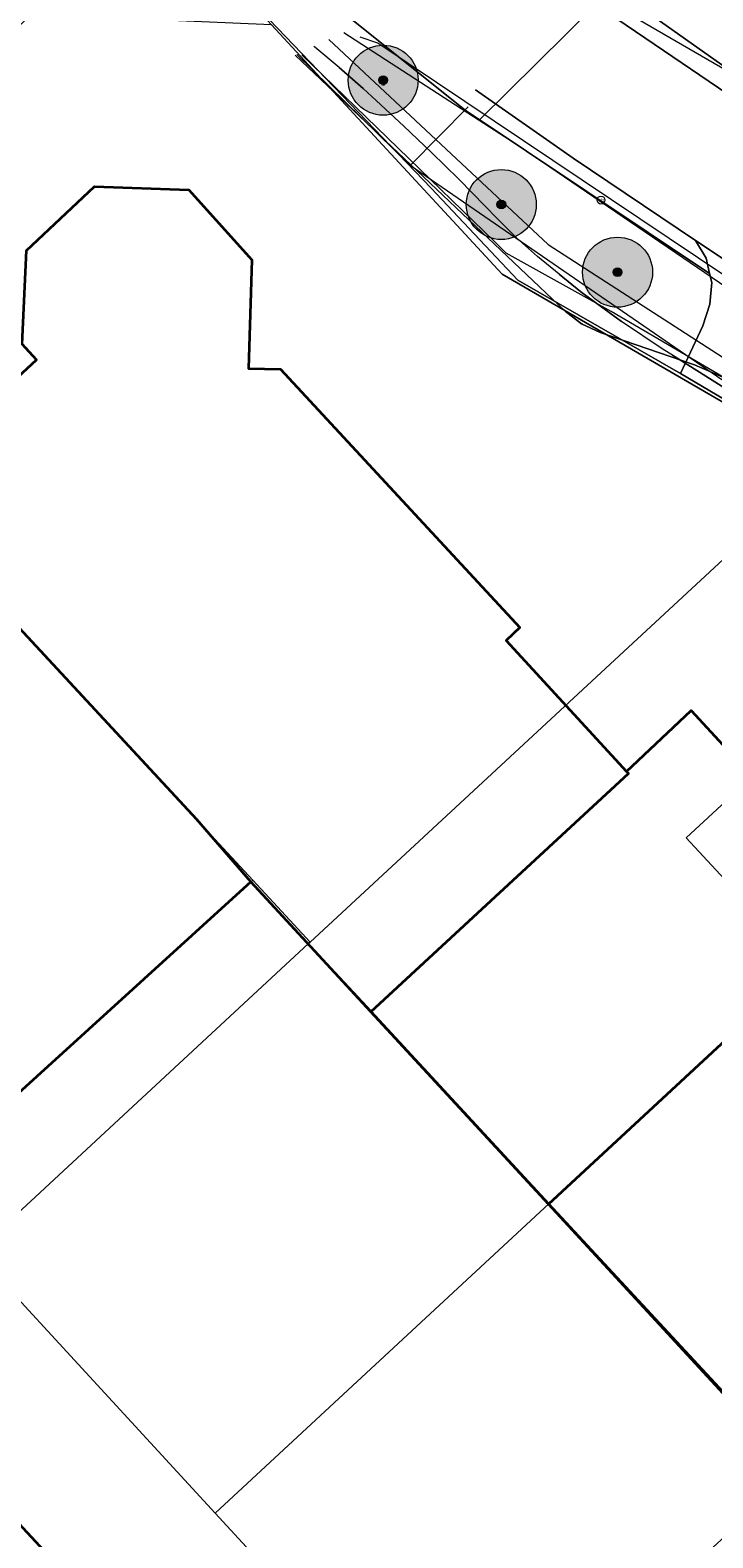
# Model space of a CAD drawing. Header units: metres. Extents: x 163628 to 167855, y 402678 to 405435.
# Tile 98 of 256: x 164349 to 164388, y 403444 to 403530. Entities that reach past the tile are written whole.
import ezdxf
from ezdxf.enums import TextEntityAlignment as Align

# ---------------------------------------------------------------- set-up
doc = ezdxf.new("R2010")
doc.units = ezdxf.units.M
doc.layers.get('0').update_dxf_attribs({"lineweight": 25})
for name, color, linetype, lineweight in [('X-CA190022.004-UO-BGT_Ondergrond$0$GE_201_SHDHek_Lijn_GEM', 253, 'X-CA190022.004-UO-BGT_Ondergrond$0$Hekwerk', 9), ('X-CA190022.004-UO-BGT_Ondergrond$0$GE_314_WGDRijbaanLokaleweg_Vlak_GEM', 253, 'Continuous', 9), ('X-CA190022.004-UO-BGT_Ondergrond$0$GE_322_WGDInrit_Vlak_GEM', 253, 'Continuous', 9), ('X-CA190022.004-UO-BGT_Ondergrond$0$GE_367_OWGBerm_groenvoorziening_grasenk_GEM', 253, 'Continuous', 9), ('X-CA190022.004-UO-BGT_Ondergrond$0$GE_401_OTDErf_Vlak_GEM', 253, 'Continuous', 9), ('X-CA190022.004-UO-BGT_Ondergrond$0$GE_477_BTDGroenvoorziening_Vlak_GEM', 253, 'Continuous', 9), ('X-CA190022.004-UO-BGT_Ondergrond$0$GE_491_VGOHaag_Inrichtend_Vlak_GEM', 253, 'Continuous', 9), ('X-CA190022.004-UO-BGT_Ondergrond$0$GE_601_PNDgrondvlakpand_Vlak_MV_GEM', 34, 'Continuous', 35), ('X-CA190022.004-UO-BGT_Ondergrond$0$GE_814_BRDVerkeersbord_Punt_GEM', 253, 'Continuous', 9), ('X-CA190022.004-UO-KAD_Percelen$0$B-WE-KG-GRENS_PERCEEL-GV', 150, 'Continuous', 9), ('X-CA190022.004-UO-WHM_Riolering gemeente_NLCS_v0.2$0$B-WE-RI-VWA_TRANSPORTLEIDING-G', 214, 'X-CA190022.004-UO-WHM_Riolering gemeente_NLCS_v0.2$0$1-200 VUILWATER', 15)]:
    doc.layers.add(name, color=color, linetype=linetype, lineweight=lineweight)
doc.layers.add('X-CA190022.004-UO-DWM_Beplanting$0$B-WE-GR-BOOM-S AFKOMSTIG UIT BOMENBESTAND GEMEENTE', color=252, linetype='Continuous')
doc.layers.add('X-CA190022.004-UO-DWM_Beplanting$0$N-GV-GR-GRAS-A-200', color=7, linetype='Continuous')
for name, color, linetype, lineweight, transparency in [('X-CA190022.004-UO-KLIC$0$B-OI-KL-DATA_KPN_0000546663_VECT_19O042616-G', 42, 'X-CA190022.004-UO-KLIC$0$1-200 TELEFONIE-KPN', 0, 0.25), ('X-CA190022.004-UO-KLIC$0$B-OI-KL-WATER_BW_0000551269_VECT_19O042616-G', 42, 'X-CA190022.004-UO-KLIC$0$1-200 WATERLEIDING', 0, 0.25), ('X-CA190022.004-UO-KLIC$0$B-WE-KL-ET_LS-G', 42, 'X-CA190022.004-UO-KLIC$0$1-200 LAAGSPANNING', 0, 0.25), ('X-CA190022.004-UO-KLIC$0$B-WE-KL-ET_LS_DUCT-G', 42, 'X-CA190022.004-UO-KLIC$0$1-200 LAAGSPANNING', 0, 0.25), ('X-CA190022.004-UO-KLIC$0$B-WE-KL-ET_LS_HULPSTUK-S', 42, 'X-CA190022.004-UO-KLIC$0$1-200 LAAGSPANNING', 0, 0.25), ('X-CA190022.004-UO-KLIC$0$B-WE-KL-ET_LS_KABELBED-G', 42, 'X-CA190022.004-UO-KLIC$0$1-200 LAAGSPANNING', 0, 0.25), ('X-CA190022.004-UO-KLIC$0$B-WE-KL-ET_LS_MANTELBUIS-G', 42, 'X-CA190022.004-UO-KLIC$0$1-200 LAAGSPANNING', 0, 0.25), ('X-CA190022.004-UO-KLIC$0$B-WE-KL-ET_MS-G', 42, 'X-CA190022.004-UO-KLIC$0$1-200 MIDDENSPANNING', 0, 0.25), ('X-CA190022.004-UO-KLIC$0$B-WE-KL-ET_MS_HULPSTUK-S', 42, 'X-CA190022.004-UO-KLIC$0$1-200 MIDDENSPANNING', 0, 0.25), ('X-CA190022.004-UO-KLIC$0$B-WE-KL-GAS_HD-G', 42, 'X-CA190022.004-UO-KLIC$0$1-200 GASLEIDING HOGE DRUK', 0, 0.25), ('X-CA190022.004-UO-KLIC$0$B-WE-KL-GAS_LD-G', 42, 'X-CA190022.004-UO-KLIC$0$1-200 GASLEIDING LAGE DRUK', 0, 0.25), ('X-CA190022.004-UO-KLIC$0$B-WE-KL-GAS_LD_HULPSTUK-S', 42, 'X-CA190022.004-UO-KLIC$0$1-200 GASLEIDING LAGE DRUK', 0, 0.25)]:
    doc.layers.add(name, color=color, linetype=linetype, lineweight=lineweight, transparency=transparency)
doc.styles.add('X-CA190022.004-UO-BGT_Ondergrond$0$NLCS-ISO', font='NLCS-ISO.ttf')
doc.styles.add('X-CA190022.004-UO-KLIC$0$NLCS-ISO', font='NLCS-ISO.ttf')
doc.styles.add('X-CA190022.004-UO-WHM_Riolering gemeente_NLCS_v0.2$0$NLCS-ISO', font='NLCS-ISO.ttf')
doc.linetypes.add('X-CA190022.004-UO-BGT_Ondergrond$0$Hekwerk', pattern='A,5,-1.5,[2,dgnlstyle-Veghel.shx,S=0.007937,R=0,X=0,Y=0],-1.5', length=8)
doc.linetypes.add('X-CA190022.004-UO-KLIC$0$1-200 GASLEIDING HOGE DRUK', pattern='A,1.5,-0.6,["GAS HD",X-CA190022.004-UO-KLIC$0$NLCS-ISO,S=0.24,R=0,X=-0.5,Y=-0.12],-0.7', length=2.8)
doc.linetypes.add('X-CA190022.004-UO-KLIC$0$1-200 GASLEIDING LAGE DRUK', pattern='A,1.5,-0.6,["GAS LD",X-CA190022.004-UO-KLIC$0$NLCS-ISO,S=0.24,R=0,X=-0.5,Y=-0.12],-0.7', length=2.8)
doc.linetypes.add('X-CA190022.004-UO-KLIC$0$1-200 LAAGSPANNING', pattern='A,1.5,-0.6,["LS",X-CA190022.004-UO-KLIC$0$NLCS-ISO,S=0.24,R=0,X=-0.45,Y=-0.12],-0.05', length=2.15)
doc.linetypes.add('X-CA190022.004-UO-KLIC$0$1-200 MIDDENSPANNING', pattern='A,1.5,-0.6,["MS",X-CA190022.004-UO-KLIC$0$NLCS-ISO,S=0.24,R=0,X=-0.5,Y=-0.12],-0.05', length=2.15)
doc.linetypes.add('X-CA190022.004-UO-KLIC$0$1-200 TELEFONIE-KPN', pattern='A,1.5,-0.6,["KPN",X-CA190022.004-UO-KLIC$0$NLCS-ISO,S=0.24,R=0,X=-0.5,Y=-0.12],-0.3', length=2.4)
doc.linetypes.add('X-CA190022.004-UO-KLIC$0$1-200 WATERLEIDING', pattern='A,1.5,-0.6,["WATER",X-CA190022.004-UO-KLIC$0$NLCS-ISO,S=0.24,R=0,X=-0.5,Y=-0.12],-0.65', length=2.75)
doc.linetypes.add('X-CA190022.004-UO-WHM_Riolering gemeente_NLCS_v0.2$0$1-200 VUILWATER', pattern='A,1.5,-0.6,["DWA",X-CA190022.004-UO-WHM_Riolering gemeente_NLCS_v0.2$0$NLCS-ISO,S=0.24,R=0,X=-0.5,Y=-0.12],-0.3', length=2.4)

# ---------------------------------------------------------------- blocks, each defined once
blk = doc.blocks.new('X-CA190022.004-UO-BGT_Ondergrond$0$SIE-WEG_PAAL_VERKEERSBORD-SO')
at = {"linetype": 'ByBlock', "lineweight": 18}
blk.add_circle((0, 0), 1.5, dxfattribs=at)
at = {"linetype": 'ByBlock', "lineweight": 18, "style": 'X-CA190022.004-UO-BGT_Ondergrond$0$NLCS-ISO'}
blk.add_text('vb', height=1.5, dxfattribs=at).set_placement((0, 0.13), align=Align.MIDDLE_CENTER)
blk = doc.blocks.new('X-CA190022.004-UO-BGT_Ondergrond$0$IMGEOVerkeersbord')
at = {"xscale": 5, "yscale": 5, "zscale": 5}
blk.add_blockref('X-CA190022.004-UO-BGT_Ondergrond$0$SIE-WEG_PAAL_VERKEERSBORD-SO', (0, 0), dxfattribs=at)
blk = doc.blocks.new('X-CA190022.004-UO-KLIC$0$SKL-WTB_HULP_MOF-SO')
at = {"linetype": 'ByBlock', "lineweight": 18}
h = blk.add_hatch(color=0, dxfattribs=at)
h.dxf.hatch_style = 1
h.paths.add_polyline_path([(-0.5625, 0, 1), (0.5625, 0, 1)])
at = {"color": 0, "linetype": 'ByBlock', "lineweight": 18}
blk.add_circle((0, 0), 0.5625, dxfattribs=at)
at = {"color": 0, "linetype": 'ByBlock', "lineweight": 18, "style": 'X-CA190022.004-UO-KLIC$0$NLCS-ISO', "flags": 1}
for tag, p in [('TYPE', (1.5, 0)), ('OMSCHRIJVING', (1.5, -3)), ('LABEL', (1.5, -1.5))]:
    blk.add_attdef(tag, p, '', height=1, dxfattribs=at)
blk = doc.blocks.new('X-CA190022.004-UO-KLIC$0$SKL-WTB_HULP_OVERIG-SO')
at = {"color": 0, "linetype": 'ByBlock', "lineweight": 18}
for points in [[(-0.1, 0.1), (0.1, -0.1)], [(0.1, 0.1), (-0.1, -0.1)]]:
    blk.add_lwpolyline(points, dxfattribs=at)
at = {"color": 0, "linetype": 'ByBlock', "lineweight": 18, "style": 'X-CA190022.004-UO-KLIC$0$NLCS-ISO', "flags": 1}
for tag, p in [('TYPE', (1.5, 0)), ('LABEL', (1.5, -1.5)), ('OMSCHRIJVING', (1.5, -3))]:
    blk.add_attdef(tag, p, '', height=1, dxfattribs=at)
blk = doc.blocks.new('X-CA190022.004-UO-DWM_Beplanting$0$SGR-BOOM_01-SO')
at = {"linetype": 'ByBlock', "lineweight": 18}
h = blk.add_hatch(color=0, dxfattribs=at)
h.dxf.hatch_style = 1
edge = h.paths.add_edge_path()
edge.add_arc((0, 0), 0.25, 0, 360)
at = {"color": 0, "linetype": 'ByBlock', "lineweight": 18}
for radius in [2, 0.25]:
    blk.add_circle((0, 0), radius, dxfattribs=at)
blk = doc.blocks.new('X-CA190022.004-UO-DWM_Beplanting$0$IMGEOBoom')
at = {"transparency": 33554457}
h = blk.add_hatch(color=256, dxfattribs=at)
h.dxf.hatch_style = 1
edge = h.paths.add_edge_path()
edge.add_arc((0, 0), 100, 0, 360)
edge = h.paths.add_edge_path(flags=17)
edge.add_arc((0, 0), 12.5, 0, 360)
h = blk.add_hatch()
h.set_pattern_fill('ANGLE', color=256)
h.set_pattern_definition([(0, (0, 0), (0, 6.985), [5.08, -1.905]), (90, (0, 0), (-6.985, 4e-16), [5.08, -1.905])])
edge = h.paths.add_edge_path(flags=17)
edge.add_arc((0, 0), 12.5, 0, 360)
at = {"layer": 'X-CA190022.004-UO-DWM_Beplanting$0$N-GV-GR-GRAS-A-200'}
h = blk.add_hatch(color=256, dxfattribs=at)
h.dxf.hatch_style = 1
edge = h.paths.add_edge_path(flags=17)
edge.add_arc((0, 0), 12.5, 0, 360)
at = {"xscale": 50, "yscale": 50, "zscale": 50}
blk.add_blockref('X-CA190022.004-UO-DWM_Beplanting$0$SGR-BOOM_01-SO', (0, 0), dxfattribs=at)

msp = doc.modelspace()

# ---------------------------------------------------------------- linework, layer by layer
at = {"layer": 'X-CA190022.004-UO-BGT_Ondergrond$0$GE_201_SHDHek_Lijn_GEM'}
for p, q in [((164371.555, 403520.874), (164376.502, 403515.609)), ((164376.502, 403515.609), (164385.808, 403510.281))]:
    msp.add_line(p, q, dxfattribs=at)
at = {"layer": 'X-CA190022.004-UO-BGT_Ondergrond$0$GE_314_WGDRijbaanLokaleweg_Vlak_GEM', "flags": 128}
for points in [[(164380.616, 403531.594), (164392.176, 403523.751)], [(164408.457, 403504.689), (164399.067, 403509.96), (164398.475, 403510.32), (164395.737, 403511.985), (164393.505, 403513.343), (164386.663, 403517.884), (164379.657, 403522.59), (164374.085, 403526.493)]]:
    msp.add_lwpolyline(points, dxfattribs=at)
at = {"layer": 'X-CA190022.004-UO-BGT_Ondergrond$0$GE_322_WGDInrit_Vlak_GEM', "flags": 128}
msp.add_lwpolyline([(164393.505, 403513.343), (164395.737, 403511.985), (164394.713, 403512.13), (164393.529, 403511.784), (164393.499, 403511.775), (164392.535, 403511.324), (164391.833, 403510.401), (164391.309, 403509.365), (164390.834, 403507.321), (164385.808, 403510.281), (164387.085, 403513.014), (164387.486, 403514.25), (164387.582, 403515.492), (164387.466, 403515.995), (164387.265, 403516.867), (164386.663, 403517.884), (164393.505, 403513.343)], dxfattribs=at)
at = {"layer": 'X-CA190022.004-UO-BGT_Ondergrond$0$GE_367_OWGBerm_groenvoorziening_grasenk_GEM', "flags": 128}
for points in [[(164397.901, 403526.945), (164398.73, 403526.733), (164398.629, 403526.552), (164397.145, 403524.267), (164393.335, 403524.259), (164378.834, 403534.526), (164376.372, 403536.302)], [(164365.762, 403531.522), (164373.498, 403525.327), (164387.466, 403515.995), (164387.582, 403515.492), (164387.486, 403514.25), (164387.085, 403513.014), (164385.808, 403510.281), (164376.502, 403515.609), (164371.555, 403520.874), (164361.834, 403530.986), (164348.693, 403530.782), (164349.046, 403533.008)]]:
    msp.add_lwpolyline(points, dxfattribs=at)
at = {"layer": 'X-CA190022.004-UO-BGT_Ondergrond$0$GE_401_OTDErf_Vlak_GEM', "flags": 128}
for points in [[(164337.49, 403520.505), (164348.693, 403530.782), (164361.834, 403530.986), (164371.555, 403520.874), (164376.502, 403515.609), (164385.808, 403510.281), (164390.834, 403507.321), (164397.552, 403503.303), (164402.879, 403500.031), (164415.098, 403492.579), (164420.151, 403489.774), (164425.37, 403486.993), (164425.378, 403486.988), (164427.008, 403486.073), (164430.537, 403482.152), (164434.275, 403477.924), (164434.276, 403477.925)], [(164348.429, 403517.309), (164352.314, 403520.975), (164357.711, 403520.782), (164361.298, 403516.785), (164361.119, 403510.574), (164362.94, 403510.522), (164376.61, 403495.772), (164375.833, 403495.029), (164382.708, 403487.549), (164386.403, 403491.029), (164389.784, 403487.364), (164393.475, 403490.76), (164400.373, 403483.316), (164407.287, 403475.855), (164403.604, 403472.443), (164406.954, 403468.827), (164388.79, 403451.976), (164389.627, 403451.029), (164389.378, 403450.765), (164378.251, 403462.821), (164368.107, 403473.812), (164361.251, 403481.24), (164345.843, 403467.241)], [(164340.807, 403503.49), (164348.991, 403511.064), (164348.186, 403511.956)], [(164324.941, 403472.921), (164328.248, 403469.259), (164326.527, 403467.702), (164377.823, 403412.386)]]:
    msp.add_lwpolyline(points, dxfattribs=at)
at = {"layer": 'X-CA190022.004-UO-BGT_Ondergrond$0$GE_477_BTDGroenvoorziening_Vlak_GEM', "flags": 128}
for points in [[(164376.372, 403536.302), (164378.834, 403534.526), (164393.335, 403524.259), (164397.145, 403524.267), (164398.629, 403526.552), (164398.73, 403526.733), (164398.873, 403526.697)], [(164374.085, 403526.493), (164379.657, 403522.59), (164386.663, 403517.884), (164387.265, 403516.867), (164387.466, 403515.995), (164373.498, 403525.327), (164365.762, 403531.522)], [(164392.176, 403523.751), (164380.616, 403531.594)]]:
    msp.add_lwpolyline(points, dxfattribs=at)
at = {"layer": 'X-CA190022.004-UO-BGT_Ondergrond$0$GE_491_VGOHaag_Inrichtend_Vlak_GEM', "flags": 128}
for points in [[(164376.372, 403536.302), (164378.834, 403534.526), (164393.335, 403524.259), (164397.145, 403524.267), (164398.629, 403526.552), (164398.73, 403526.733), (164398.873, 403526.697)], [(164374.085, 403526.493), (164379.657, 403522.59), (164386.663, 403517.884), (164387.265, 403516.867), (164387.466, 403515.995), (164373.498, 403525.327), (164365.762, 403531.522)], [(164392.176, 403523.751), (164380.616, 403531.594)]]:
    msp.add_lwpolyline(points, dxfattribs=at)
at = {"layer": 'X-CA190022.004-UO-BGT_Ondergrond$0$GE_601_PNDgrondvlakpand_Vlak_MV_GEM', "flags": 128}
for points in [[(164340.807, 403503.49), (164348.991, 403511.064), (164348.186, 403511.956), (164348.429, 403517.309), (164352.314, 403520.975), (164357.711, 403520.782), (164361.298, 403516.785), (164361.119, 403510.574), (164362.94, 403510.522), (164376.61, 403495.772), (164375.833, 403495.029), (164382.708, 403487.549), (164382.821, 403487.43), (164368.107, 403473.812), (164361.251, 403481.24), (164358.131, 403484.813), (164342.188, 403502.001), (164342.103, 403501.922), (164340.704, 403503.395), (164340.807, 403503.49)], [(164342.103, 403501.922), (164342.188, 403502.001), (164358.131, 403484.813), (164361.251, 403481.24), (164345.843, 403467.241), (164340.087, 403473.368), (164346.794, 403479.437), (164339.429, 403487.368), (164334.298, 403482.604), (164329.461, 403487.845), (164326.584, 403487.939), (164326.676, 403490.341), (164325.76, 403490.369), (164326.071, 403497.422), (164334.005, 403497.201), (164335.348, 403495.684), (164342.103, 403501.922)], [(164400.373, 403483.316), (164378.251, 403462.821), (164368.107, 403473.812), (164382.821, 403487.43), (164382.708, 403487.549), (164386.403, 403491.029), (164389.784, 403487.364), (164393.475, 403490.76), (164400.373, 403483.316)], [(164406.954, 403468.827), (164388.79, 403451.976), (164389.627, 403451.029), (164389.378, 403450.765), (164378.251, 403462.821), (164400.373, 403483.316), (164407.287, 403475.855), (164403.604, 403472.443), (164406.954, 403468.827)], [(164324.941, 403472.921), (164328.248, 403469.259), (164326.527, 403467.702), (164377.823, 403412.386), (164362.8, 403398.461), (164359.407, 403402.101), (164348.416, 403391.933), (164345.006, 403395.58), (164334.018, 403385.402), (164286.097, 403437.089), (164297.464, 403447.604), (164300.856, 403443.981), (164309.119, 403451.645), (164306.521, 403454.412), (164307.826, 403458.598), (164306.585, 403458.988), (164306.434, 403458.565)]]:
    msp.add_lwpolyline(points, dxfattribs=at)
at = {"layer": 'X-CA190022.004-UO-KAD_Percelen$0$B-WE-KG-GRENS_PERCEEL-GV', "flags": 128}
msp.add_lwpolyline([(164218.886, 403685.41), (164219.124, 403685.153), (164241.656, 403660.769), (164259.183, 403641.854), (164276.688, 403622.967), (164299.208, 403598.634), (164319.627, 403576.641), (164339.939, 403554.537), (164362.42, 403530.213), (164375.611, 403515.963), (164394.193, 403505.178), (164412.451, 403494.492), (164427.408, 403485.739), (164430.171, 403482.483), (164464.658, 403441.585)], dxfattribs=at)
for points in [[(164330.627, 403514.464), (164361.357, 403481.336), (164364.639, 403477.798), (164382.295, 403494.155), (164394.193, 403505.178), (164375.611, 403515.963), (164362.42, 403530.213), (164348.279, 403530.814)], [(164361.357, 403481.336), (164330.627, 403514.464), (164311.58, 403496.822), (164342.041, 403463.786)], [(164382.821, 403487.43), (164382.708, 403487.549), (164386.403, 403491.029), (164389.784, 403487.364), (164389.898, 403487.24), (164386.129, 403483.745), (164392.922, 403476.418), (164400.374, 403483.315), (164412.451, 403494.492), (164394.193, 403505.178), (164382.295, 403494.155), (164364.639, 403477.798), (164364.547, 403477.713), (164368.136, 403473.839)], [(164311.58, 403496.822), (164264.282, 403453.13), (164282.37, 403433.616), (164324.83, 403387.806), (164333.442, 403378.516), (164334.483, 403377.392), (164337.189, 403378.787), (164393.545, 403407.844), (164388.35, 403413.494), (164373.258, 403429.906), (164359.209, 403445.155), (164345.484, 403460.052), (164342.041, 403463.786)], [(164389.252, 403473.022), (164378.303, 403462.866), (164392.43, 403447.617), (164414.532, 403468.035), (164430.171, 403482.483), (164427.408, 403485.739), (164412.451, 403494.492), (164400.374, 403483.315), (164392.922, 403476.418)], [(164368.136, 403473.839), (164378.303, 403462.866), (164389.252, 403473.022), (164392.922, 403476.418), (164386.129, 403483.745), (164389.898, 403487.24), (164389.784, 403487.364), (164386.403, 403491.029), (164382.708, 403487.549), (164382.821, 403487.43)], [(164361.357, 403481.336), (164342.041, 403463.786), (164345.484, 403460.052), (164364.547, 403477.713), (164364.639, 403477.798)], [(164364.547, 403477.713), (164345.484, 403460.052), (164359.209, 403445.155), (164378.303, 403462.866), (164368.136, 403473.839)], [(164378.303, 403462.866), (164359.209, 403445.155), (164373.258, 403429.906), (164392.43, 403447.617)]]:
    msp.add_lwpolyline(points, close=True, dxfattribs=at)
at = {"layer": 'X-CA190022.004-UO-KLIC$0$B-OI-KL-DATA_KPN_0000546663_VECT_19O042616-G', "flags": 128}
msp.add_lwpolyline([(164472.5, 403441.833), (164472.5, 403442.833), (164471.833, 403443.5), (164465.5, 403451.5), (164460.833, 403456.5), (164449.167, 403470.833), (164447.167, 403472.833), (164428.833, 403489.5), (164415.167, 403499.167), (164412.5, 403501.5), (164398.167, 403509.167), (164396.833, 403510.167), (164368.5, 403529.167), (164367.5, 403529.5)], dxfattribs=at)
at = {"layer": 'X-CA190022.004-UO-KLIC$0$B-OI-KL-WATER_BW_0000551269_VECT_19O042616-G', "flags": 128}
msp.add_lwpolyline([(164410.5, 403497.167), (164410.5, 403497.833), (164395.5, 403505.833), (164381.833, 403513.833), (164375.833, 403517.167), (164375.167, 403517.833), (164364.167, 403528.5)], dxfattribs=at)
at = {"layer": 'X-CA190022.004-UO-KLIC$0$B-WE-KL-ET_LS-G'}
for points in [[(164455.105, 403478.304), (164473.207, 403457.549), (164473.572, 403457.134), (164473.781, 403455.602), (164473.446, 403455.161), (164466.241, 403448.822), (164463.328, 403446.259), (164461.227, 403446.409), (164459.787, 403448.094), (164453.903, 403454.978), (164431.689, 403480.964), (164419.241, 403493.98), (164411.275, 403500.231), (164405.783, 403502.85), (164396.1, 403505.831), (164390.053, 403508.627), (164370.348, 403522.177), (164363.883, 403528.515)], [(164459.787, 403448.094), (164453.903, 403454.978), (164431.689, 403480.964), (164419.241, 403493.98), (164411.275, 403500.231), (164405.783, 403502.85), (164396.1, 403505.831), (164390.053, 403508.627), (164370.348, 403522.177), (164363.883, 403528.515)], [(164391.265, 403507.598), (164385.336, 403511.329), (164384.814, 403511.658), (164382.425, 403513.246), (164380.113, 403514.953), (164378.859, 403515.951), (164377.628, 403516.977), (164376.437, 403518.043), (164375.297, 403519.168), (164374.646, 403519.843), (164373.123, 403521.392), (164371.571, 403522.912), (164369.997, 403524.408), (164368.406, 403525.885), (164367.658, 403526.572), (164366.3, 403527.775), (164364.902, 403528.926), (164364.849, 403528.968)], [(164370.348, 403522.177), (164373.661, 403525.513)]]:
    msp.add_lwpolyline(points, dxfattribs=at)
at = {"layer": 'X-CA190022.004-UO-KLIC$0$B-WE-KL-ET_LS_DUCT-G'}
for points in [[(164366.3, 403527.775), (164367.658, 403526.572), (164368.406, 403525.885), (164369.997, 403524.408)], [(164373.123, 403521.392), (164374.646, 403519.843), (164375.297, 403519.168), (164376.437, 403518.043)], [(164378.859, 403515.951), (164380.113, 403514.953), (164382.425, 403513.246)], [(164385.336, 403511.329), (164391.265, 403507.598)]]:
    msp.add_lwpolyline(points, dxfattribs=at)
at = {"layer": 'X-CA190022.004-UO-KLIC$0$B-WE-KL-ET_LS_KABELBED-G'}
for points in [[(164459.787, 403448.094), (164453.903, 403454.978), (164431.689, 403480.964), (164419.241, 403493.98), (164411.275, 403500.231), (164405.783, 403502.85), (164396.1, 403505.831), (164390.053, 403508.627), (164370.348, 403522.177), (164363.883, 403528.515)], [(164366.3, 403527.775), (164364.902, 403528.926), (164364.849, 403528.968)], [(164369.997, 403524.408), (164368.406, 403525.885), (164367.658, 403526.572), (164366.3, 403527.775)], [(164373.123, 403521.392), (164371.571, 403522.912), (164369.997, 403524.408)], [(164376.437, 403518.043), (164375.297, 403519.168), (164374.646, 403519.843), (164373.123, 403521.392)], [(164378.859, 403515.951), (164377.628, 403516.977), (164376.437, 403518.043)], [(164382.425, 403513.246), (164380.113, 403514.953), (164378.859, 403515.951)], [(164385.336, 403511.329), (164384.814, 403511.658), (164382.425, 403513.246)], [(164391.265, 403507.598), (164385.336, 403511.329)]]:
    msp.add_lwpolyline(points, dxfattribs=at)
at = {"layer": 'X-CA190022.004-UO-KLIC$0$B-WE-KL-ET_LS_MANTELBUIS-G'}
for points in [[(164366.3, 403527.775), (164367.658, 403526.572), (164368.406, 403525.885), (164369.997, 403524.408)], [(164373.123, 403521.392), (164374.646, 403519.843), (164375.297, 403519.168), (164376.437, 403518.043)], [(164378.859, 403515.951), (164380.113, 403514.953), (164382.425, 403513.246)], [(164385.336, 403511.329), (164391.265, 403507.598)]]:
    msp.add_lwpolyline(points, dxfattribs=at)
at = {"layer": 'X-CA190022.004-UO-KLIC$0$B-WE-KL-ET_MS-G', "linetype": 'X-CA190022.004-UO-KLIC$0$1-200 MIDDENSPANNING'}
for points in [[(164363.785, 403528.469), (164379.21, 403513.846), (164380.144, 403513.127), (164380.149, 403513.124), (164381.211, 403512.626), (164386.592, 403510.781), (164388.783, 403509.821), (164392.295, 403507.922), (164394.455, 403506.88), (164399.481, 403504.732), (164401.739, 403503.933), (164403.272, 403503.499), (164404.948, 403503.055), (164406.6, 403502.535), (164407.78, 403502.079), (164409.362, 403501.348), (164410.873, 403500.471), (164411.632, 403500), (164431.84, 403481.093), (164433.724, 403478.917), (164465.188, 403441.913)], [(164388.783, 403509.821), (164386.592, 403510.781), (164381.211, 403512.626), (164380.149, 403513.124), (164380.144, 403513.127), (164379.21, 403513.846), (164363.785, 403528.469)], [(164363.785, 403528.469), (164379.21, 403513.846), (164380.144, 403513.127), (164380.149, 403513.124)], [(164380.149, 403513.124), (164381.211, 403512.626), (164386.592, 403510.781), (164388.783, 403509.821)]]:
    msp.add_lwpolyline(points, dxfattribs=at)
at = {"layer": 'X-CA190022.004-UO-KLIC$0$B-WE-KL-GAS_HD-G'}
msp.add_lwpolyline([(164365.699, 403529.367), (164378.231, 403517.662), (164390.922, 403509.457), (164428.827, 403487.724), (164433.363, 403482.392), (164466.989, 403442.858), (164475.86, 403452.506), (164476.929, 403453.41), (164480.756, 403449.051), (164491.7, 403445.754), (164492.413, 403444.916)], dxfattribs=at)
at = {"layer": 'X-CA190022.004-UO-KLIC$0$B-WE-KL-GAS_LD-G'}
for points in [[(164374.302, 403524.759), (164390.905, 403541.194)], [(164366.56, 403529.771), (164374.302, 403524.759), (164376.657, 403523.234), (164393.473, 403511.763), (164409.745, 403501.98), (164411.176, 403501.054)]]:
    msp.add_lwpolyline(points, dxfattribs=at)
at = {"layer": 'X-CA190022.004-UO-WHM_Riolering gemeente_NLCS_v0.2$0$B-WE-RI-VWA_TRANSPORTLEIDING-G'}
msp.add_line((164436.816, 403499.52), (164373.152, 403536.448), dxfattribs=at)

# ---------------------------------------------------------------- block references
at = {"layer": 'X-CA190022.004-UO-BGT_Ondergrond$0$GE_814_BRDVerkeersbord_Punt_GEM', "xscale": 0.03, "yscale": 0.03, "zscale": 0.02}
msp.add_blockref('X-CA190022.004-UO-BGT_Ondergrond$0$IMGEOVerkeersbord', (164381.255, 403520.192), dxfattribs=at)
at = {"layer": 'X-CA190022.004-UO-DWM_Beplanting$0$B-WE-GR-BOOM-S AFKOMSTIG UIT BOMENBESTAND GEMEENTE', "xscale": 0.02, "yscale": 0.02, "zscale": 0.02}
for p in [(164368.808, 403527.042), (164375.56, 403519.937), (164382.204, 403516.07)]:
    msp.add_blockref('X-CA190022.004-UO-DWM_Beplanting$0$IMGEOBoom', p, dxfattribs=at)
at = {"layer": 'X-CA190022.004-UO-KLIC$0$B-WE-KL-ET_LS_HULPSTUK-S', "xscale": 0.04, "yscale": 0.04, "zscale": 0.2}
msp.add_blockref('X-CA190022.004-UO-KLIC$0$SKL-WTB_HULP_MOF-SO', (164370.348, 403522.177), dxfattribs=at)
at = {"layer": 'X-CA190022.004-UO-KLIC$0$B-WE-KL-ET_MS_HULPSTUK-S', "xscale": 0.04, "yscale": 0.04, "zscale": 0.2}
msp.add_blockref('X-CA190022.004-UO-KLIC$0$SKL-WTB_HULP_MOF-SO', (164380.149, 403513.124), dxfattribs=at)
at = {"layer": 'X-CA190022.004-UO-KLIC$0$B-WE-KL-GAS_LD_HULPSTUK-S', "xscale": 0.04, "yscale": 0.04, "zscale": 0.2}
msp.add_blockref('X-CA190022.004-UO-KLIC$0$SKL-WTB_HULP_OVERIG-SO', (164374.302, 403524.759), dxfattribs=at)

doc.saveas('drawing.dxf')
